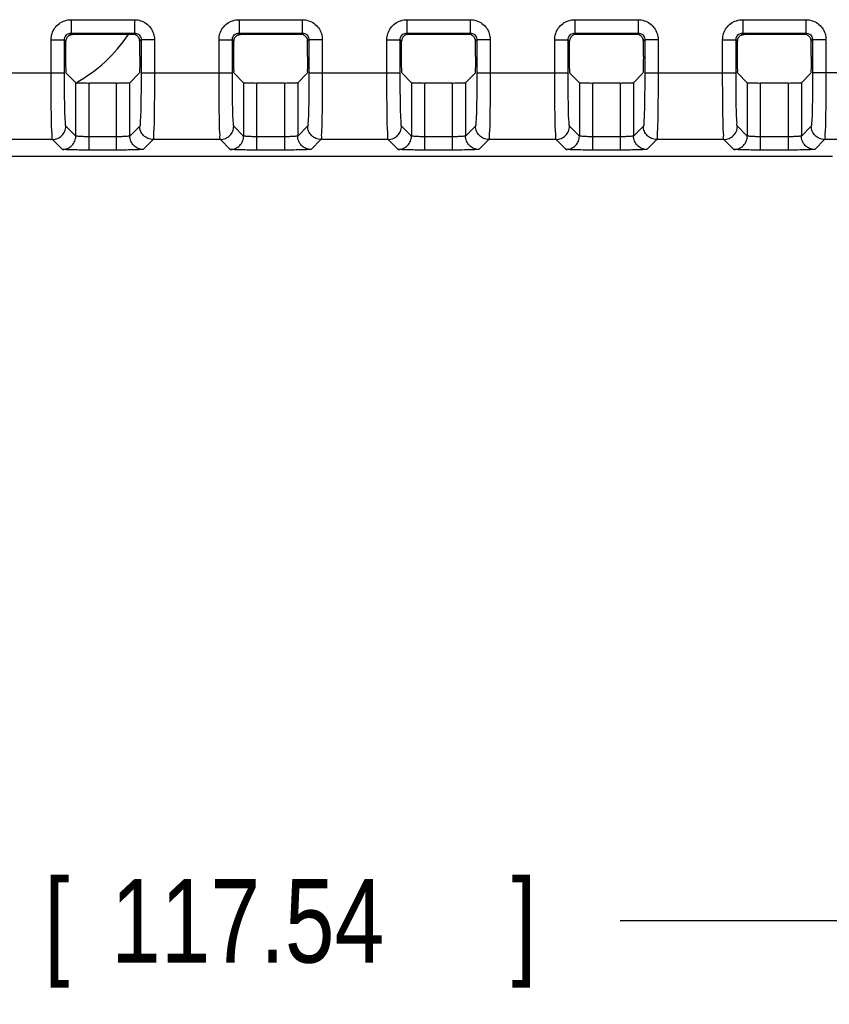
# Model space of a CAD drawing. Header units: inches. Extents: x 0 to 34, y 0 to 22.
# Tile 23 of 50: x 18 to 19.2, y 8.7 to 10.2. Entities that reach past the tile are written whole.
import ezdxf

# ---------------------------------------------------------------- set-up
doc = ezdxf.new("R2010")
doc.units = ezdxf.units.IN
doc.header["$LTSCALE"] = 1.87
doc.header["$MEASUREMENT"] = 0
doc.layers.get('0').update_dxf_attribs({"linetype": 'CONTINUOUS'})
doc.layers.add('02___PRT_ALL_AXES', color=7, linetype='CONTINUOUS')
doc.layers.add('DIMENSIONS', color=7, linetype='CONTINUOUS')
doc.styles.get("Standard").update_dxf_attribs({"font": 'txt', "width": 0.8})
doc.dimstyles.new('DIMSTYLE_1', dxfattribs={"dimtxt": 0.125, "dimasz": 0.1875, "dimexe": 0.18, "dimexo": 0.0625, "dimgap": 0.09, "dimtad": 0, "dimtih": 1, "dimtoh": 1, "dimdec": 3, "dimzin": 4, "dimdsep": 46, "dimtxsty": 'STANDARD', "dimblk": '_FILLED', "dimblk1": '_FILLED', "dimblk2": '_FILLED', "dimcen": 0.09, "dimadec": 0, "dimazin": 0, "dimtp": 0.01, "dimtm": 0.01, "dimtfac": 1, "dimtdec": 3, "dimtofl": 0, "dimtmove": 0, "dimatfit": 3, "dimldrblk": '_FILLED', "dimfxl": 1, "dimtolj": 1, "dimtzin": 4, "dimarcsym": 0})

# ---------------------------------------------------------------- blocks, each defined once
blk = doc.blocks.new('_FILLED')
at = {"color": 0, "linetype": 'BYBLOCK'}
blk.add_solid([(0, 0), (-1, 0.1667), (-1, -0.1667)], dxfattribs=at)
blk = doc.blocks.new('*D9')
at = {"layer": 'DIMENSIONS', "color": 2, "linetype": 'CONTINUOUS'}
for p, q in [((15.8287, 10.0189), (15.8287, 8.7259)), ((20.4562, 10.0189), (20.4562, 8.7259)), ((15.8287, 8.8509), (17.3675, 8.8509)), ((20.4562, 8.8509), (18.9175, 8.8509))]:
    blk.add_line(p, q, dxfattribs=at)
at = {"layer": 'DIMENSIONS', "color": 2, "linetype": 'CONTINUOUS', "xscale": 0.1875, "yscale": 0.1875, "zscale": 0.1875, "rotation": 180}
blk.add_blockref('_FILLED', (15.8287, 8.8509), dxfattribs=at)
at = {"layer": 'DIMENSIONS', "color": 2, "linetype": 'CONTINUOUS', "xscale": 0.1875, "yscale": 0.1875, "zscale": 0.1875}
blk.add_blockref('_FILLED', (20.4562, 8.8509), dxfattribs=at)
at = {"layer": 'DIMENSIONS', "color": 2, "linetype": 'CONTINUOUS', "width": 0.8}
for s, p in [('4.627', (17.43, 8.7884)), ('[', (18.055, 8.7884)), ('117.54', (18.155, 8.7884)), (']', (18.755, 8.7884))]:
    blk.add_text(s, height=0.125, dxfattribs=at).set_placement(p)

msp = doc.modelspace()

# ---------------------------------------------------------------- linework, layer by layer
at = {"color": 7, "linetype": 'CONTINUOUS'}
for p, q in [((18.095, 10.2013), (18.1899, 10.2013)), ((18.095, 10.2013), (18.095, 10.1813)), ((18.1899, 10.2013), (18.1899, 10.1813)), ((18.3466, 10.2013), (18.4414, 10.2013)), ((18.3466, 10.2013), (18.3466, 10.1813)), ((18.4414, 10.2013), (18.4414, 10.1813)), ((18.5981, 10.2013), (18.6929, 10.2013)), ((18.5981, 10.2013), (18.5981, 10.1813)), ((18.6929, 10.2013), (18.6929, 10.1813)), ((18.8496, 10.2013), (18.9445, 10.2013)), ((18.8496, 10.2013), (18.8496, 10.1813)), ((18.9445, 10.2013), (18.9445, 10.1813)), ((19.1012, 10.2013), (19.196, 10.2013)), ((19.1012, 10.2013), (19.1012, 10.1813)), ((19.196, 10.2013), (19.196, 10.1813)), ((18.095, 10.1813), (18.1899, 10.1813)), ((18.0971, 10.1792), (18.095, 10.1813)), ((18.1899, 10.1813), (18.1878, 10.1792)), ((18.3466, 10.1813), (18.4414, 10.1813)), ((18.3487, 10.1792), (18.3466, 10.1813)), ((18.4414, 10.1813), (18.4393, 10.1792)), ((18.5981, 10.1813), (18.6929, 10.1813)), ((18.6002, 10.1792), (18.5981, 10.1813)), ((18.6929, 10.1813), (18.6908, 10.1792)), ((18.8496, 10.1813), (18.9445, 10.1813)), ((18.8517, 10.1792), (18.8496, 10.1813)), ((18.9445, 10.1813), (18.9424, 10.1792)), ((19.1012, 10.1813), (19.196, 10.1813)), ((19.1033, 10.1792), (19.1012, 10.1813)), ((19.196, 10.1813), (19.1939, 10.1792)), ((18.0651, 10.1713), (18.085, 10.1713)), ((18.0651, 10.1218), (18.0651, 10.1713)), ((18.0872, 10.1692), (18.085, 10.1713)), ((18.085, 10.1218), (18.085, 10.1713)), ((18.0872, 10.1461), (18.0872, 10.1692)), ((18.1878, 10.1792), (18.0971, 10.1792)), ((18.1999, 10.1713), (18.1978, 10.1692)), ((18.1978, 10.1461), (18.1978, 10.1692)), ((18.2199, 10.1713), (18.1999, 10.1713)), ((18.1999, 10.1713), (18.1999, 10.1218)), ((18.2199, 10.1713), (18.2199, 10.1218)), ((18.3166, 10.1713), (18.3366, 10.1713)), ((18.3166, 10.1218), (18.3166, 10.1713)), ((18.3387, 10.1692), (18.3366, 10.1713)), ((18.3366, 10.1218), (18.3366, 10.1713)), ((18.3387, 10.1461), (18.3387, 10.1692)), ((18.4393, 10.1792), (18.3487, 10.1792)), ((18.4514, 10.1713), (18.4493, 10.1692)), ((18.4493, 10.1461), (18.4493, 10.1692)), ((18.4714, 10.1713), (18.4514, 10.1713)), ((18.4514, 10.1713), (18.4514, 10.1218)), ((18.4714, 10.1713), (18.4714, 10.1218)), ((18.5681, 10.1713), (18.5881, 10.1713)), ((18.5681, 10.1218), (18.5681, 10.1713)), ((18.5902, 10.1692), (18.5881, 10.1713)), ((18.5881, 10.1218), (18.5881, 10.1713)), ((18.5902, 10.1461), (18.5902, 10.1692)), ((18.6908, 10.1792), (18.6002, 10.1792)), ((18.7029, 10.1713), (18.7008, 10.1692)), ((18.7008, 10.1461), (18.7008, 10.1692)), ((18.7229, 10.1713), (18.7029, 10.1713)), ((18.7029, 10.1713), (18.7029, 10.1218)), ((18.7229, 10.1713), (18.7229, 10.1218)), ((18.8196, 10.1713), (18.8396, 10.1713)), ((18.8196, 10.1218), (18.8196, 10.1713)), ((18.8417, 10.1692), (18.8396, 10.1713)), ((18.8396, 10.1218), (18.8396, 10.1713)), ((18.8417, 10.1461), (18.8417, 10.1692)), ((18.9424, 10.1792), (18.8517, 10.1792)), ((18.9545, 10.1713), (18.9524, 10.1692)), ((18.9524, 10.1461), (18.9524, 10.1692)), ((18.9745, 10.1713), (18.9545, 10.1713)), ((18.9545, 10.1713), (18.9545, 10.1218)), ((18.9745, 10.1713), (18.9745, 10.1218)), ((19.0712, 10.1713), (19.0912, 10.1713)), ((19.0712, 10.1218), (19.0712, 10.1713)), ((19.0933, 10.1692), (19.0912, 10.1713)), ((19.0912, 10.1218), (19.0912, 10.1713)), ((19.0933, 10.1461), (19.0933, 10.1692)), ((19.1939, 10.1792), (19.1033, 10.1792)), ((19.206, 10.1713), (19.2039, 10.1692)), ((19.2039, 10.1461), (19.2039, 10.1692)), ((19.226, 10.1713), (19.206, 10.1713)), ((19.206, 10.1713), (19.206, 10.1218)), ((19.226, 10.1713), (19.226, 10.1218)), ((17.9484, 10.1218), (18.085, 10.1218)), ((18.1999, 10.1218), (18.3366, 10.1218)), ((18.4514, 10.1218), (18.5881, 10.1218)), ((18.7029, 10.1218), (18.8396, 10.1218)), ((18.9545, 10.1218), (19.0912, 10.1218)), ((19.2817, 10.1218), (19.206, 10.1218)), ((18.0878, 10.1211), (18.102, 10.1069)), ((18.102, 10.0269), (18.102, 10.1069)), ((18.1971, 10.1211), (18.183, 10.1069)), ((18.183, 10.0269), (18.183, 10.1069)), ((18.3393, 10.1211), (18.3535, 10.1069)), ((18.3535, 10.1069), (18.3535, 10.0269)), ((18.4487, 10.1211), (18.4345, 10.1069)), ((18.4345, 10.1069), (18.4345, 10.0269)), ((18.5908, 10.1211), (18.605, 10.1069)), ((18.605, 10.1069), (18.605, 10.0269)), ((18.7002, 10.1211), (18.686, 10.1069)), ((18.686, 10.1069), (18.686, 10.0269)), ((18.8424, 10.1211), (18.8565, 10.1069)), ((18.8565, 10.1069), (18.8565, 10.0269)), ((18.9517, 10.1211), (18.9376, 10.1069)), ((18.9376, 10.1069), (18.9376, 10.0269)), ((19.0939, 10.1211), (19.1081, 10.1069)), ((19.1081, 10.1069), (19.1081, 10.0269)), ((19.2032, 10.1211), (19.1891, 10.1069)), ((19.1891, 10.1069), (19.1891, 10.0269)), ((18.163, 10.1064), (18.1219, 10.1064)), ((18.1219, 10.0059), (18.1219, 10.1064)), ((18.163, 10.0059), (18.163, 10.1064)), ((18.4145, 10.1064), (18.3735, 10.1064)), ((18.3735, 10.0059), (18.3735, 10.1064)), ((18.4145, 10.1064), (18.4145, 10.0059)), ((18.666, 10.1064), (18.625, 10.1064)), ((18.625, 10.0059), (18.625, 10.1064)), ((18.666, 10.1064), (18.666, 10.0059)), ((18.9176, 10.1064), (18.8765, 10.1064)), ((18.8765, 10.0059), (18.8765, 10.1064)), ((18.9176, 10.1064), (18.9176, 10.0059)), ((19.1691, 10.1064), (19.1281, 10.1064)), ((19.1281, 10.0059), (19.1281, 10.1064)), ((19.1691, 10.1064), (19.1691, 10.0059)), ((18.102, 10.0269), (18.0871, 10.0418)), ((18.1978, 10.0418), (18.183, 10.0269)), ((18.3535, 10.0269), (18.3386, 10.0418)), ((18.4494, 10.0418), (18.4345, 10.0269)), ((18.605, 10.0269), (18.5901, 10.0418)), ((18.7009, 10.0418), (18.686, 10.0269)), ((18.8565, 10.0269), (18.8417, 10.0418)), ((18.9524, 10.0418), (18.9376, 10.0269)), ((19.1081, 10.0269), (19.0932, 10.0418)), ((19.204, 10.0418), (19.1891, 10.0269)), ((18.0671, 10.0218), (17.9663, 10.0218)), ((18.082, 10.0069), (18.0671, 10.0218)), ((18.163, 10.0259), (18.1219, 10.0259)), ((18.2178, 10.0218), (18.203, 10.0069)), ((18.3186, 10.0218), (18.2178, 10.0218)), ((18.3335, 10.0069), (18.3186, 10.0218)), ((18.4145, 10.0259), (18.3735, 10.0259)), ((18.4694, 10.0218), (18.4545, 10.0069)), ((18.5701, 10.0218), (18.4694, 10.0218)), ((18.585, 10.0069), (18.5701, 10.0218)), ((18.666, 10.0259), (18.625, 10.0259)), ((18.7209, 10.0218), (18.706, 10.0069)), ((18.8217, 10.0218), (18.7209, 10.0218)), ((18.8365, 10.0069), (18.8217, 10.0218)), ((18.9176, 10.0259), (18.8765, 10.0259)), ((18.9724, 10.0218), (18.9575, 10.0069)), ((19.0732, 10.0218), (18.9724, 10.0218)), ((19.0881, 10.0069), (19.0732, 10.0218)), ((19.1691, 10.0259), (19.1281, 10.0259)), ((19.2239, 10.0218), (19.2091, 10.0069)), ((19.2614, 10.0218), (19.2239, 10.0218)), ((18.163, 10.0059), (18.1219, 10.0059)), ((18.4145, 10.0059), (18.3735, 10.0059)), ((18.666, 10.0059), (18.625, 10.0059)), ((18.9176, 10.0059), (18.8765, 10.0059)), ((19.1691, 10.0059), (19.1281, 10.0059)), ((19.236, 9.9964), (17.049, 9.9964))]:
    msp.add_line(p, q, dxfattribs=at)
for points, knots in [([(18.0651, 10.1713), (18.0651, 10.1744), (18.066, 10.1807), (18.0704, 10.1892), (18.0771, 10.1959), (18.0856, 10.2003), (18.0919, 10.2013), (18.095, 10.2013)], [0, 0, 0, 0, 0.199373, 0.399922, 0.600135, 0.799408, 1, 1, 1, 1]), ([(18.1899, 10.2013), (18.193, 10.2013), (18.1993, 10.2003), (18.2078, 10.1959), (18.2146, 10.1892), (18.2189, 10.1807), (18.2199, 10.1744), (18.2199, 10.1713)], [0, 0, 0, 0, 0.200478, 0.400129, 0.600172, 0.801073, 1, 1, 1, 1]), ([(18.3166, 10.1713), (18.3166, 10.1744), (18.3176, 10.1807), (18.3219, 10.1892), (18.3286, 10.1959), (18.3371, 10.2003), (18.3434, 10.2013), (18.3466, 10.2013)], [0, 0, 0, 0, 0.199373, 0.399922, 0.600135, 0.799408, 1, 1, 1, 1]), ([(18.4414, 10.2013), (18.4445, 10.2013), (18.4508, 10.2003), (18.4593, 10.1959), (18.4661, 10.1892), (18.4704, 10.1807), (18.4714, 10.1744), (18.4714, 10.1713)], [0, 0, 0, 0, 0.200478, 0.400129, 0.600172, 0.801073, 1, 1, 1, 1]), ([(18.5681, 10.1713), (18.5681, 10.1744), (18.5691, 10.1807), (18.5734, 10.1892), (18.5802, 10.1959), (18.5887, 10.2003), (18.595, 10.2013), (18.5981, 10.2013)], [0, 0, 0, 0, 0.199373, 0.399922, 0.600135, 0.799408, 1, 1, 1, 1]), ([(18.6929, 10.2013), (18.6961, 10.2013), (18.7024, 10.2003), (18.7109, 10.1959), (18.7176, 10.1892), (18.7219, 10.1807), (18.7229, 10.1744), (18.7229, 10.1713)], [0, 0, 0, 0, 0.200478, 0.400129, 0.600172, 0.801073, 1, 1, 1, 1]), ([(18.8196, 10.1713), (18.8196, 10.1744), (18.8206, 10.1807), (18.825, 10.1892), (18.8317, 10.1959), (18.8402, 10.2003), (18.8465, 10.2013), (18.8496, 10.2013)], [0, 0, 0, 0, 0.199373, 0.399922, 0.600135, 0.799408, 1, 1, 1, 1]), ([(18.9445, 10.2013), (18.9476, 10.2013), (18.9539, 10.2003), (18.9624, 10.1959), (18.9691, 10.1892), (18.9735, 10.1807), (18.9745, 10.1744), (18.9745, 10.1713)], [0, 0, 0, 0, 0.200478, 0.400129, 0.600172, 0.801073, 1, 1, 1, 1]), ([(19.0712, 10.1713), (19.0712, 10.1744), (19.0722, 10.1807), (19.0765, 10.1892), (19.0832, 10.1959), (19.0917, 10.2003), (19.098, 10.2013), (19.1012, 10.2013)], [0, 0, 0, 0, 0.199373, 0.399922, 0.600135, 0.799408, 1, 1, 1, 1]), ([(19.196, 10.2013), (19.1991, 10.2013), (19.2054, 10.2003), (19.2139, 10.1959), (19.2207, 10.1892), (19.225, 10.1807), (19.226, 10.1744), (19.226, 10.1713)], [0, 0, 0, 0, 0.200478, 0.400129, 0.600172, 0.801073, 1, 1, 1, 1]), ([(18.085, 10.1713), (18.085, 10.1723), (18.0854, 10.1744), (18.0868, 10.1773), (18.0891, 10.1795), (18.0919, 10.181), (18.094, 10.1813), (18.095, 10.1813)], [0, 0, 0, 0, 0.199959, 0.399686, 0.599634, 0.799174, 1, 1, 1, 1]), ([(18.1899, 10.1813), (18.1909, 10.1813), (18.193, 10.181), (18.1959, 10.1795), (18.1981, 10.1773), (18.1996, 10.1744), (18.1999, 10.1723), (18.1999, 10.1713)], [0, 0, 0, 0, 0.200777, 0.400662, 0.600366, 0.800451, 1, 1, 1, 1]), ([(18.3366, 10.1713), (18.3366, 10.1723), (18.3369, 10.1744), (18.3383, 10.1773), (18.3406, 10.1795), (18.3434, 10.181), (18.3455, 10.1813), (18.3466, 10.1813)], [0, 0, 0, 0, 0.199959, 0.399686, 0.599634, 0.799174, 1, 1, 1, 1]), ([(18.4414, 10.1813), (18.4425, 10.1813), (18.4446, 10.181), (18.4474, 10.1795), (18.4496, 10.1773), (18.4511, 10.1744), (18.4514, 10.1723), (18.4514, 10.1713)], [0, 0, 0, 0, 0.200777, 0.400662, 0.600366, 0.800451, 1, 1, 1, 1]), ([(18.5881, 10.1713), (18.5881, 10.1723), (18.5884, 10.1744), (18.5899, 10.1773), (18.5921, 10.1795), (18.5949, 10.181), (18.597, 10.1813), (18.5981, 10.1813)], [0, 0, 0, 0, 0.199959, 0.399686, 0.599634, 0.799174, 1, 1, 1, 1]), ([(18.6929, 10.1813), (18.694, 10.1813), (18.6961, 10.181), (18.6989, 10.1795), (18.7012, 10.1773), (18.7026, 10.1744), (18.7029, 10.1723), (18.7029, 10.1713)], [0, 0, 0, 0, 0.200777, 0.400662, 0.600366, 0.800451, 1, 1, 1, 1]), ([(18.8396, 10.1713), (18.8396, 10.1723), (18.84, 10.1744), (18.8414, 10.1773), (18.8436, 10.1795), (18.8465, 10.181), (18.8486, 10.1813), (18.8496, 10.1813)], [0, 0, 0, 0, 0.199959, 0.399686, 0.599634, 0.799174, 1, 1, 1, 1]), ([(18.9445, 10.1813), (18.9455, 10.1813), (18.9476, 10.181), (18.9505, 10.1795), (18.9527, 10.1773), (18.9541, 10.1744), (18.9545, 10.1723), (18.9545, 10.1713)], [0, 0, 0, 0, 0.200777, 0.400662, 0.600366, 0.800451, 1, 1, 1, 1]), ([(19.0912, 10.1713), (19.0912, 10.1723), (19.0915, 10.1744), (19.0929, 10.1773), (19.0952, 10.1795), (19.098, 10.181), (19.1001, 10.1813), (19.1012, 10.1813)], [0, 0, 0, 0, 0.199959, 0.399686, 0.599634, 0.799174, 1, 1, 1, 1]), ([(19.196, 10.1813), (19.197, 10.1813), (19.1991, 10.181), (19.202, 10.1795), (19.2042, 10.1773), (19.2057, 10.1744), (19.206, 10.1723), (19.206, 10.1713)], [0, 0, 0, 0, 0.200777, 0.400662, 0.600366, 0.800451, 1, 1, 1, 1]), ([(18.0971, 10.1792), (18.0954, 10.1792), (18.0919, 10.1782), (18.0881, 10.1744), (18.0872, 10.1709), (18.0872, 10.1692)], [0, 0, 0, 0, 0.333371, 0.66663, 1, 1, 1, 1]), ([(18.1978, 10.1692), (18.1978, 10.1709), (18.1968, 10.1744), (18.193, 10.1782), (18.1895, 10.1792), (18.1878, 10.1792)], [0, 0, 0, 0, 0.33337, 0.666629, 1, 1, 1, 1]), ([(18.3487, 10.1792), (18.347, 10.1792), (18.3434, 10.1782), (18.3396, 10.1744), (18.3387, 10.1709), (18.3387, 10.1692)], [0, 0, 0, 0, 0.333371, 0.66663, 1, 1, 1, 1]), ([(18.4493, 10.1692), (18.4493, 10.1709), (18.4484, 10.1744), (18.4445, 10.1782), (18.441, 10.1792), (18.4393, 10.1792)], [0, 0, 0, 0, 0.33337, 0.666629, 1, 1, 1, 1]), ([(18.6002, 10.1792), (18.5985, 10.1792), (18.595, 10.1782), (18.5911, 10.1744), (18.5902, 10.1709), (18.5902, 10.1692)], [0, 0, 0, 0, 0.333371, 0.66663, 1, 1, 1, 1]), ([(18.7008, 10.1692), (18.7008, 10.1709), (18.6999, 10.1744), (18.6961, 10.1782), (18.6926, 10.1792), (18.6908, 10.1792)], [0, 0, 0, 0, 0.33337, 0.666629, 1, 1, 1, 1]), ([(18.8517, 10.1792), (18.85, 10.1792), (18.8465, 10.1782), (18.8427, 10.1744), (18.8417, 10.1709), (18.8417, 10.1692)], [0, 0, 0, 0, 0.333371, 0.66663, 1, 1, 1, 1]), ([(18.9524, 10.1692), (18.9524, 10.1709), (18.9514, 10.1744), (18.9476, 10.1782), (18.9441, 10.1792), (18.9424, 10.1792)], [0, 0, 0, 0, 0.33337, 0.666629, 1, 1, 1, 1]), ([(19.1033, 10.1792), (19.1015, 10.1792), (19.098, 10.1782), (19.0942, 10.1744), (19.0933, 10.1709), (19.0933, 10.1692)], [0, 0, 0, 0, 0.333371, 0.66663, 1, 1, 1, 1]), ([(19.2039, 10.1692), (19.2039, 10.1709), (19.2029, 10.1744), (19.1991, 10.1782), (19.1956, 10.1792), (19.1939, 10.1792)], [0, 0, 0, 0, 0.33337, 0.666629, 1, 1, 1, 1]), ([(18.0878, 10.1211), (18.0873, 10.1216), (18.0879, 10.1246), (18.0871, 10.1294), (18.0873, 10.1372), (18.0872, 10.143), (18.0872, 10.1461)], [0, 0, 0, 0, 0.084034, 0.302532, 0.623593, 1, 1, 1, 1]), ([(18.1978, 10.1461), (18.1978, 10.143), (18.1977, 10.1372), (18.1979, 10.1294), (18.197, 10.1246), (18.1976, 10.1216), (18.1971, 10.1211)], [0, 0, 0, 0, 0.376407, 0.697468, 0.915966, 1, 1, 1, 1]), ([(18.3393, 10.1211), (18.3388, 10.1216), (18.3394, 10.1246), (18.3386, 10.1294), (18.3388, 10.1372), (18.3387, 10.143), (18.3387, 10.1461)], [0, 0, 0, 0, 0.084034, 0.302532, 0.623593, 1, 1, 1, 1]), ([(18.4493, 10.1461), (18.4493, 10.143), (18.4492, 10.1372), (18.4494, 10.1294), (18.4486, 10.1246), (18.4492, 10.1216), (18.4487, 10.1211)], [0, 0, 0, 0, 0.376407, 0.697468, 0.915966, 1, 1, 1, 1]), ([(18.5908, 10.1211), (18.5904, 10.1216), (18.5909, 10.1246), (18.5901, 10.1294), (18.5903, 10.1372), (18.5902, 10.143), (18.5902, 10.1461)], [0, 0, 0, 0, 0.084034, 0.302532, 0.623593, 1, 1, 1, 1]), ([(18.7008, 10.1461), (18.7008, 10.143), (18.7007, 10.1372), (18.7009, 10.1294), (18.7001, 10.1246), (18.7007, 10.1216), (18.7002, 10.1211)], [0, 0, 0, 0, 0.376407, 0.697468, 0.915966, 1, 1, 1, 1]), ([(18.8424, 10.1211), (18.8419, 10.1216), (18.8425, 10.1246), (18.8417, 10.1294), (18.8419, 10.1372), (18.8417, 10.143), (18.8417, 10.1461)], [0, 0, 0, 0, 0.084034, 0.302532, 0.623593, 1, 1, 1, 1]), ([(18.9524, 10.1461), (18.9524, 10.143), (18.9522, 10.1372), (18.9524, 10.1294), (18.9516, 10.1246), (18.9522, 10.1216), (18.9517, 10.1211)], [0, 0, 0, 0, 0.376407, 0.697468, 0.915966, 1, 1, 1, 1]), ([(19.0939, 10.1211), (19.0934, 10.1216), (19.094, 10.1246), (19.0932, 10.1294), (19.0934, 10.1372), (19.0933, 10.143), (19.0933, 10.1461)], [0, 0, 0, 0, 0.084034, 0.302532, 0.623593, 1, 1, 1, 1]), ([(19.2039, 10.1461), (19.2039, 10.143), (19.2038, 10.1372), (19.204, 10.1294), (19.2032, 10.1246), (19.2037, 10.1216), (19.2032, 10.1211)], [0, 0, 0, 0, 0.376407, 0.697468, 0.915966, 1, 1, 1, 1]), ([(18.0671, 10.0218), (18.0663, 10.0229), (18.067, 10.0282), (18.0656, 10.0378), (18.0657, 10.0536), (18.0652, 10.0736), (18.0651, 10.0969), (18.0651, 10.1133), (18.0651, 10.1218)], [0, 0, 0, 0, 0.039911, 0.142917, 0.302388, 0.507829, 0.745699, 1, 1, 1, 1]), ([(18.0871, 10.0418), (18.0863, 10.0426), (18.0869, 10.047), (18.0857, 10.0545), (18.0857, 10.0673), (18.0852, 10.0832), (18.0851, 10.1019), (18.085, 10.115), (18.085, 10.1218)], [0, 0, 0, 0, 0.039986, 0.142969, 0.302549, 0.508231, 0.746157, 1, 1, 1, 1]), ([(18.1999, 10.1218), (18.1999, 10.115), (18.1998, 10.1019), (18.1997, 10.0832), (18.1992, 10.0673), (18.1993, 10.0545), (18.198, 10.047), (18.1986, 10.0426), (18.1978, 10.0418)], [0, 0, 0, 0, 0.253843, 0.491769, 0.697451, 0.857031, 0.960014, 1, 1, 1, 1]), ([(18.2199, 10.1218), (18.2199, 10.1133), (18.2198, 10.0969), (18.2197, 10.0736), (18.2192, 10.0536), (18.2193, 10.0378), (18.2179, 10.0282), (18.2187, 10.0229), (18.2178, 10.0218)], [0, 0, 0, 0, 0.254301, 0.492171, 0.697612, 0.857083, 0.960089, 1, 1, 1, 1]), ([(18.3186, 10.0218), (18.3178, 10.0229), (18.3185, 10.0282), (18.3171, 10.0378), (18.3173, 10.0536), (18.3168, 10.0736), (18.3166, 10.0969), (18.3166, 10.1133), (18.3166, 10.1218)], [0, 0, 0, 0, 0.039911, 0.142917, 0.302388, 0.507829, 0.745699, 1, 1, 1, 1]), ([(18.3386, 10.0418), (18.3379, 10.0426), (18.3384, 10.047), (18.3372, 10.0545), (18.3372, 10.0673), (18.3368, 10.0832), (18.3366, 10.1019), (18.3366, 10.115), (18.3366, 10.1218)], [0, 0, 0, 0, 0.039986, 0.142969, 0.302549, 0.508231, 0.746157, 1, 1, 1, 1]), ([(18.4514, 10.1218), (18.4514, 10.115), (18.4514, 10.1019), (18.4512, 10.0832), (18.4508, 10.0673), (18.4508, 10.0545), (18.4496, 10.047), (18.4501, 10.0426), (18.4494, 10.0418)], [0, 0, 0, 0, 0.253843, 0.491769, 0.697451, 0.857031, 0.960014, 1, 1, 1, 1]), ([(18.4714, 10.1218), (18.4714, 10.1133), (18.4713, 10.0969), (18.4712, 10.0736), (18.4707, 10.0536), (18.4708, 10.0378), (18.4695, 10.0282), (18.4702, 10.0229), (18.4694, 10.0218)], [0, 0, 0, 0, 0.254301, 0.492171, 0.697612, 0.857083, 0.960089, 1, 1, 1, 1]), ([(18.5701, 10.0218), (18.5693, 10.0229), (18.57, 10.0282), (18.5687, 10.0378), (18.5688, 10.0536), (18.5683, 10.0736), (18.5682, 10.0969), (18.5681, 10.1133), (18.5681, 10.1218)], [0, 0, 0, 0, 0.039911, 0.142917, 0.302388, 0.507829, 0.745699, 1, 1, 1, 1]), ([(18.5901, 10.0418), (18.5894, 10.0426), (18.5899, 10.047), (18.5887, 10.0545), (18.5888, 10.0673), (18.5883, 10.0832), (18.5882, 10.1019), (18.5881, 10.115), (18.5881, 10.1218)], [0, 0, 0, 0, 0.039986, 0.142969, 0.302549, 0.508231, 0.746157, 1, 1, 1, 1]), ([(18.7029, 10.1218), (18.7029, 10.115), (18.7029, 10.1019), (18.7027, 10.0832), (18.7023, 10.0673), (18.7023, 10.0545), (18.7011, 10.047), (18.7016, 10.0426), (18.7009, 10.0418)], [0, 0, 0, 0, 0.253843, 0.491769, 0.697451, 0.857031, 0.960014, 1, 1, 1, 1]), ([(18.7229, 10.1218), (18.7229, 10.1133), (18.7229, 10.0969), (18.7227, 10.0736), (18.7223, 10.0536), (18.7224, 10.0378), (18.721, 10.0282), (18.7217, 10.0229), (18.7209, 10.0218)], [0, 0, 0, 0, 0.254301, 0.492171, 0.697612, 0.857083, 0.960089, 1, 1, 1, 1]), ([(18.8217, 10.0218), (18.8208, 10.0229), (18.8216, 10.0282), (18.8202, 10.0378), (18.8203, 10.0536), (18.8198, 10.0736), (18.8197, 10.0969), (18.8196, 10.1133), (18.8196, 10.1218)], [0, 0, 0, 0, 0.039911, 0.142917, 0.302388, 0.507829, 0.745699, 1, 1, 1, 1]), ([(18.8417, 10.0418), (18.8409, 10.0426), (18.8415, 10.047), (18.8403, 10.0545), (18.8403, 10.0673), (18.8398, 10.0832), (18.8397, 10.1019), (18.8396, 10.115), (18.8396, 10.1218)], [0, 0, 0, 0, 0.039986, 0.142969, 0.302549, 0.508231, 0.746157, 1, 1, 1, 1]), ([(18.9545, 10.1218), (18.9545, 10.115), (18.9544, 10.1019), (18.9543, 10.0832), (18.9538, 10.0673), (18.9538, 10.0545), (18.9526, 10.047), (18.9532, 10.0426), (18.9524, 10.0418)], [0, 0, 0, 0, 0.253843, 0.491769, 0.697451, 0.857031, 0.960014, 1, 1, 1, 1]), ([(18.9745, 10.1218), (18.9745, 10.1133), (18.9744, 10.0969), (18.9743, 10.0736), (18.9738, 10.0536), (18.9739, 10.0378), (18.9725, 10.0282), (18.9732, 10.0229), (18.9724, 10.0218)], [0, 0, 0, 0, 0.254301, 0.492171, 0.697612, 0.857083, 0.960089, 1, 1, 1, 1]), ([(19.0732, 10.0218), (19.0724, 10.0229), (19.0731, 10.0282), (19.0717, 10.0378), (19.0718, 10.0536), (19.0713, 10.0736), (19.0712, 10.0969), (19.0712, 10.1133), (19.0712, 10.1218)], [0, 0, 0, 0, 0.039911, 0.142917, 0.302388, 0.507829, 0.745699, 1, 1, 1, 1]), ([(19.0932, 10.0418), (19.0924, 10.0426), (19.093, 10.047), (19.0918, 10.0545), (19.0918, 10.0673), (19.0913, 10.0832), (19.0912, 10.1019), (19.0912, 10.115), (19.0912, 10.1218)], [0, 0, 0, 0, 0.039986, 0.142969, 0.302549, 0.508231, 0.746157, 1, 1, 1, 1]), ([(19.206, 10.1218), (19.206, 10.115), (19.2059, 10.1019), (19.2058, 10.0832), (19.2053, 10.0673), (19.2054, 10.0545), (19.2042, 10.047), (19.2047, 10.0426), (19.204, 10.0418)], [0, 0, 0, 0, 0.253843, 0.491769, 0.697451, 0.857031, 0.960014, 1, 1, 1, 1]), ([(19.226, 10.1218), (19.226, 10.1133), (19.2259, 10.0969), (19.2258, 10.0736), (19.2253, 10.0536), (19.2254, 10.0378), (19.224, 10.0282), (19.2248, 10.0229), (19.2239, 10.0218)], [0, 0, 0, 0, 0.254301, 0.492171, 0.697612, 0.857083, 0.960089, 1, 1, 1, 1]), ([(18.102, 10.1069), (18.1023, 10.1065), (18.1047, 10.107), (18.1086, 10.1064), (18.1148, 10.1065), (18.1194, 10.1064), (18.1219, 10.1064)], [0, 0, 0, 0, 0.084034, 0.302532, 0.623593, 1, 1, 1, 1]), ([(18.163, 10.1064), (18.1655, 10.1064), (18.1701, 10.1065), (18.1764, 10.1064), (18.1802, 10.107), (18.1826, 10.1065), (18.183, 10.1069)], [0, 0, 0, 0, 0.376407, 0.697468, 0.915966, 1, 1, 1, 1]), ([(18.3535, 10.1069), (18.3539, 10.1065), (18.3562, 10.107), (18.3601, 10.1064), (18.3664, 10.1065), (18.371, 10.1064), (18.3735, 10.1064)], [0, 0, 0, 0, 0.084034, 0.302532, 0.623593, 1, 1, 1, 1]), ([(18.4145, 10.1064), (18.417, 10.1064), (18.4216, 10.1065), (18.4279, 10.1064), (18.4317, 10.107), (18.4341, 10.1065), (18.4345, 10.1069)], [0, 0, 0, 0, 0.376407, 0.697468, 0.915966, 1, 1, 1, 1]), ([(18.605, 10.1069), (18.6054, 10.1065), (18.6078, 10.107), (18.6116, 10.1064), (18.6179, 10.1065), (18.6225, 10.1064), (18.625, 10.1064)], [0, 0, 0, 0, 0.084034, 0.302532, 0.623593, 1, 1, 1, 1]), ([(18.666, 10.1064), (18.6685, 10.1064), (18.6732, 10.1065), (18.6794, 10.1064), (18.6833, 10.107), (18.6856, 10.1065), (18.686, 10.1069)], [0, 0, 0, 0, 0.376407, 0.697468, 0.915966, 1, 1, 1, 1]), ([(18.8565, 10.1069), (18.8569, 10.1065), (18.8593, 10.107), (18.8632, 10.1064), (18.8694, 10.1065), (18.874, 10.1064), (18.8765, 10.1064)], [0, 0, 0, 0, 0.084034, 0.302532, 0.623593, 1, 1, 1, 1]), ([(18.9176, 10.1064), (18.9201, 10.1064), (18.9247, 10.1065), (18.9309, 10.1064), (18.9348, 10.107), (18.9372, 10.1065), (18.9376, 10.1069)], [0, 0, 0, 0, 0.376407, 0.697468, 0.915966, 1, 1, 1, 1]), ([(19.1081, 10.1069), (19.1085, 10.1065), (19.1108, 10.107), (19.1147, 10.1064), (19.1209, 10.1065), (19.1255, 10.1064), (19.1281, 10.1064)], [0, 0, 0, 0, 0.084034, 0.302532, 0.623593, 1, 1, 1, 1]), ([(19.1691, 10.1064), (19.1716, 10.1064), (19.1762, 10.1065), (19.1825, 10.1064), (19.1863, 10.107), (19.1887, 10.1065), (19.1891, 10.1069)], [0, 0, 0, 0, 0.376407, 0.697468, 0.915966, 1, 1, 1, 1]), ([(18.0671, 10.0218), (18.0697, 10.0218), (18.0749, 10.0229), (18.0816, 10.0273), (18.086, 10.0339), (18.0871, 10.0392), (18.0871, 10.0418)], [0, 0, 0, 0, 0.249991, 0.500022, 0.750041, 1, 1, 1, 1]), ([(18.2178, 10.0218), (18.2152, 10.0218), (18.21, 10.0229), (18.2033, 10.0273), (18.1989, 10.0339), (18.1978, 10.0392), (18.1978, 10.0418)], [0, 0, 0, 0, 0.249977, 0.5, 0.750023, 1, 1, 1, 1]), ([(18.3186, 10.0218), (18.3212, 10.0218), (18.3265, 10.0229), (18.3331, 10.0273), (18.3376, 10.0339), (18.3386, 10.0392), (18.3386, 10.0418)], [0, 0, 0, 0, 0.249991, 0.500022, 0.750041, 1, 1, 1, 1]), ([(18.4694, 10.0218), (18.4668, 10.0218), (18.4615, 10.0229), (18.4549, 10.0273), (18.4504, 10.0339), (18.4494, 10.0392), (18.4494, 10.0418)], [0, 0, 0, 0, 0.249977, 0.5, 0.750023, 1, 1, 1, 1]), ([(18.5701, 10.0218), (18.5727, 10.0218), (18.578, 10.0229), (18.5846, 10.0273), (18.5891, 10.0339), (18.5901, 10.0392), (18.5901, 10.0418)], [0, 0, 0, 0, 0.249991, 0.500022, 0.750041, 1, 1, 1, 1]), ([(18.7209, 10.0218), (18.7183, 10.0218), (18.713, 10.0229), (18.7064, 10.0273), (18.7019, 10.0339), (18.7009, 10.0392), (18.7009, 10.0418)], [0, 0, 0, 0, 0.249977, 0.5, 0.750023, 1, 1, 1, 1]), ([(18.8217, 10.0218), (18.8243, 10.0218), (18.8295, 10.0229), (18.8362, 10.0273), (18.8406, 10.0339), (18.8417, 10.0392), (18.8417, 10.0418)], [0, 0, 0, 0, 0.249991, 0.500022, 0.750041, 1, 1, 1, 1]), ([(18.9724, 10.0218), (18.9698, 10.0218), (18.9646, 10.0229), (18.9579, 10.0273), (18.9535, 10.0339), (18.9524, 10.0392), (18.9524, 10.0418)], [0, 0, 0, 0, 0.249977, 0.5, 0.750023, 1, 1, 1, 1]), ([(19.0732, 10.0218), (19.0758, 10.0218), (19.0811, 10.0229), (19.0877, 10.0273), (19.0922, 10.0339), (19.0932, 10.0392), (19.0932, 10.0418)], [0, 0, 0, 0, 0.249991, 0.500022, 0.750041, 1, 1, 1, 1]), ([(19.2239, 10.0218), (19.2213, 10.0218), (19.2161, 10.0229), (19.2094, 10.0273), (19.205, 10.0339), (19.204, 10.0392), (19.204, 10.0418)], [0, 0, 0, 0, 0.249977, 0.5, 0.750023, 1, 1, 1, 1]), ([(18.082, 10.0069), (18.0846, 10.0069), (18.0898, 10.008), (18.0965, 10.0124), (18.1009, 10.0191), (18.102, 10.0243), (18.102, 10.0269)], [0, 0, 0, 0, 0.249977, 0.5, 0.750023, 1, 1, 1, 1]), ([(18.1219, 10.0259), (18.1199, 10.0259), (18.116, 10.0259), (18.1108, 10.0261), (18.1063, 10.0262), (18.1038, 10.0267), (18.1021, 10.0266), (18.102, 10.0269)], [0, 0, 0, 0, 0.303914, 0.578244, 0.798014, 0.942886, 1, 1, 1, 1]), ([(18.183, 10.0269), (18.1828, 10.0266), (18.1811, 10.0267), (18.1786, 10.0262), (18.1741, 10.0261), (18.1689, 10.0259), (18.165, 10.0259), (18.163, 10.0259)], [0, 0, 0, 0, 0.057634, 0.202828, 0.422913, 0.697629, 1, 1, 1, 1]), ([(18.203, 10.0069), (18.2004, 10.0069), (18.1951, 10.008), (18.1885, 10.0124), (18.184, 10.0191), (18.183, 10.0243), (18.183, 10.0269)], [0, 0, 0, 0, 0.24998, 0.500003, 0.750025, 1, 1, 1, 1]), ([(18.3335, 10.0069), (18.3361, 10.0069), (18.3413, 10.008), (18.348, 10.0124), (18.3524, 10.0191), (18.3535, 10.0243), (18.3535, 10.0269)], [0, 0, 0, 0, 0.249977, 0.5, 0.750023, 1, 1, 1, 1]), ([(18.3735, 10.0259), (18.3714, 10.0259), (18.3676, 10.0259), (18.3623, 10.0261), (18.3579, 10.0262), (18.3554, 10.0267), (18.3537, 10.0266), (18.3535, 10.0269)], [0, 0, 0, 0, 0.302956, 0.577192, 0.797356, 0.942279, 1, 1, 1, 1]), ([(18.4345, 10.0269), (18.4343, 10.0266), (18.4326, 10.0267), (18.4301, 10.0262), (18.4257, 10.0261), (18.4204, 10.0259), (18.4165, 10.0259), (18.4145, 10.0259)], [0, 0, 0, 0, 0.057289, 0.202027, 0.421973, 0.695813, 1, 1, 1, 1]), ([(18.4545, 10.0069), (18.4519, 10.0069), (18.4466, 10.008), (18.44, 10.0124), (18.4355, 10.0191), (18.4345, 10.0243), (18.4345, 10.0269)], [0, 0, 0, 0, 0.249977, 0.5, 0.750023, 1, 1, 1, 1]), ([(18.585, 10.0069), (18.5876, 10.0069), (18.5929, 10.008), (18.5995, 10.0124), (18.604, 10.0191), (18.605, 10.0243), (18.605, 10.0269)], [0, 0, 0, 0, 0.249977, 0.5, 0.750023, 1, 1, 1, 1]), ([(18.625, 10.0259), (18.623, 10.0259), (18.6191, 10.0259), (18.6138, 10.0261), (18.6094, 10.0262), (18.6069, 10.0267), (18.6052, 10.0266), (18.605, 10.0269)], [0, 0, 0, 0, 0.302956, 0.577192, 0.797356, 0.942279, 1, 1, 1, 1]), ([(18.686, 10.0269), (18.6859, 10.0266), (18.6841, 10.0267), (18.6817, 10.0262), (18.6772, 10.0261), (18.6719, 10.0259), (18.6681, 10.0259), (18.666, 10.0259)], [0, 0, 0, 0, 0.057289, 0.202027, 0.421973, 0.695813, 1, 1, 1, 1]), ([(18.706, 10.0069), (18.7034, 10.0069), (18.6982, 10.008), (18.6915, 10.0124), (18.6871, 10.0191), (18.686, 10.0243), (18.686, 10.0269)], [0, 0, 0, 0, 0.249977, 0.5, 0.750023, 1, 1, 1, 1]), ([(18.8365, 10.0069), (18.8391, 10.0069), (18.8444, 10.008), (18.851, 10.0124), (18.8555, 10.0191), (18.8565, 10.0243), (18.8565, 10.0269)], [0, 0, 0, 0, 0.249977, 0.5, 0.750023, 1, 1, 1, 1]), ([(18.8765, 10.0259), (18.8745, 10.0259), (18.8706, 10.0259), (18.8654, 10.0261), (18.8609, 10.0262), (18.8584, 10.0267), (18.8567, 10.0266), (18.8565, 10.0269)], [0, 0, 0, 0, 0.302956, 0.577192, 0.797356, 0.942279, 1, 1, 1, 1]), ([(18.9376, 10.0269), (18.9374, 10.0266), (18.9357, 10.0267), (18.9332, 10.0262), (18.9287, 10.0261), (18.9235, 10.0259), (18.9196, 10.0259), (18.9176, 10.0259)], [0, 0, 0, 0, 0.057289, 0.202027, 0.421973, 0.695813, 1, 1, 1, 1]), ([(18.9575, 10.0069), (18.9549, 10.0069), (18.9497, 10.008), (18.9431, 10.0124), (18.9386, 10.0191), (18.9376, 10.0243), (18.9376, 10.0269)], [0, 0, 0, 0, 0.249977, 0.5, 0.750023, 1, 1, 1, 1]), ([(19.0881, 10.0069), (19.0907, 10.0069), (19.0959, 10.008), (19.1026, 10.0124), (19.107, 10.0191), (19.1081, 10.0243), (19.1081, 10.0269)], [0, 0, 0, 0, 0.249977, 0.5, 0.750023, 1, 1, 1, 1]), ([(19.1281, 10.0259), (19.126, 10.0259), (19.1222, 10.0259), (19.1169, 10.0261), (19.1125, 10.0262), (19.11, 10.0267), (19.1082, 10.0266), (19.1081, 10.0269)], [0, 0, 0, 0, 0.302956, 0.577192, 0.797356, 0.942279, 1, 1, 1, 1]), ([(19.1891, 10.0269), (19.1889, 10.0266), (19.1872, 10.0267), (19.1847, 10.0262), (19.1803, 10.0261), (19.175, 10.0259), (19.1711, 10.0259), (19.1691, 10.0259)], [0, 0, 0, 0, 0.057289, 0.202027, 0.421973, 0.695813, 1, 1, 1, 1]), ([(19.2091, 10.0069), (19.2065, 10.0069), (19.2012, 10.008), (19.1946, 10.0124), (19.1901, 10.0191), (19.1891, 10.0243), (19.1891, 10.0269)], [0, 0, 0, 0, 0.249977, 0.5, 0.750023, 1, 1, 1, 1]), ([(18.1219, 10.0059), (18.1179, 10.0059), (18.1101, 10.0059), (18.0996, 10.0062), (18.0908, 10.0061), (18.0856, 10.0069), (18.0825, 10.0064), (18.082, 10.0069)], [0, 0, 0, 0, 0.304127, 0.579057, 0.799329, 0.944298, 1, 1, 1, 1]), ([(18.203, 10.0069), (18.2024, 10.0064), (18.1993, 10.0069), (18.1941, 10.0061), (18.1854, 10.0062), (18.1748, 10.0059), (18.167, 10.0059), (18.163, 10.0059)], [0, 0, 0, 0, 0.055984, 0.200784, 0.421091, 0.696591, 1, 1, 1, 1]), ([(18.3735, 10.0059), (18.3694, 10.0059), (18.3617, 10.0059), (18.3511, 10.0062), (18.3424, 10.0061), (18.3371, 10.0069), (18.334, 10.0064), (18.3335, 10.0069)], [0, 0, 0, 0, 0.303977, 0.578984, 0.799368, 0.943912, 1, 1, 1, 1]), ([(18.4545, 10.0069), (18.454, 10.0064), (18.4509, 10.0069), (18.4456, 10.0061), (18.4369, 10.0062), (18.4263, 10.0059), (18.4186, 10.0059), (18.4145, 10.0059)], [0, 0, 0, 0, 0.055898, 0.200724, 0.421151, 0.695562, 1, 1, 1, 1]), ([(18.625, 10.0059), (18.6209, 10.0059), (18.6132, 10.0059), (18.6026, 10.0062), (18.5939, 10.0061), (18.5887, 10.0069), (18.5855, 10.0064), (18.585, 10.0069)], [0, 0, 0, 0, 0.303977, 0.578984, 0.799368, 0.943912, 1, 1, 1, 1]), ([(18.706, 10.0069), (18.7055, 10.0064), (18.7024, 10.0069), (18.6971, 10.0061), (18.6884, 10.0062), (18.6778, 10.0059), (18.6701, 10.0059), (18.666, 10.0059)], [0, 0, 0, 0, 0.055898, 0.200724, 0.421151, 0.695562, 1, 1, 1, 1]), ([(18.8765, 10.0059), (18.8725, 10.0059), (18.8647, 10.0059), (18.8541, 10.0062), (18.8454, 10.0061), (18.8402, 10.0069), (18.8371, 10.0064), (18.8365, 10.0069)], [0, 0, 0, 0, 0.303977, 0.578984, 0.799368, 0.943912, 1, 1, 1, 1]), ([(18.9575, 10.0069), (18.957, 10.0064), (18.9539, 10.0069), (18.9487, 10.0061), (18.94, 10.0062), (18.9294, 10.0059), (18.9216, 10.0059), (18.9176, 10.0059)], [0, 0, 0, 0, 0.055898, 0.200724, 0.421151, 0.695562, 1, 1, 1, 1]), ([(19.1281, 10.0059), (19.124, 10.0059), (19.1163, 10.0059), (19.1057, 10.0062), (19.0969, 10.0061), (19.0917, 10.0069), (19.0886, 10.0064), (19.0881, 10.0069)], [0, 0, 0, 0, 0.303977, 0.578984, 0.799368, 0.943912, 1, 1, 1, 1]), ([(19.2091, 10.0069), (19.2085, 10.0064), (19.2054, 10.0069), (19.2002, 10.0061), (19.1915, 10.0062), (19.1809, 10.0059), (19.1732, 10.0059), (19.1691, 10.0059)], [0, 0, 0, 0, 0.055898, 0.200724, 0.421151, 0.695562, 1, 1, 1, 1])]:
    msp.add_open_spline(points, degree=3, knots=knots, dxfattribs=at)
for points in [[(18.0922, 10.1778), (18.0937, 10.1787), (18.0954, 10.1792), (18.0971, 10.1792)], [(18.1964, 10.1742), (18.1973, 10.1727), (18.1978, 10.1709), (18.1978, 10.1692)], [(18.3437, 10.1778), (18.3452, 10.1787), (18.347, 10.1792), (18.3487, 10.1792)], [(18.448, 10.1742), (18.4488, 10.1727), (18.4493, 10.1709), (18.4493, 10.1692)], [(18.6995, 10.1742), (18.7004, 10.1727), (18.7008, 10.1709), (18.7008, 10.1692)], [(18.951, 10.1742), (18.9519, 10.1727), (18.9524, 10.1709), (18.9524, 10.1692)], [(19.0983, 10.1778), (19.0998, 10.1787), (19.1015, 10.1792), (19.1033, 10.1792)], [(19.2025, 10.1742), (19.2034, 10.1727), (19.2039, 10.1709), (19.2039, 10.1692)]]:
    msp.add_open_spline(points, degree=3, dxfattribs=at)
at = {"layer": '02___PRT_ALL_AXES', "color": 4, "linetype": 'CONTINUOUS'}
msp.add_arc((17.9937, 10.3039), 0.225, 298.8881, 326.3411, dxfattribs=at)

# ---------------------------------------------------------------- dimensions: what is measured, and where the dimension line sits
at = {"layer": 'DIMENSIONS', "color": 2, "linetype": 'CONTINUOUS'}
dim = msp.add_linear_dim(base=(20.4562124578, 8.8508651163), p1=(15.8287124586, 10.0188571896), p2=(20.4562124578, 10.0188570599), dimstyle='DIMSTYLE_1', dxfattribs=at)
dim.commit()
dim.dimension.update_dxf_attribs({"geometry": '*D9', "text_midpoint": (18.1424624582, 8.8508651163), "dimtype": 160})

doc.saveas('drawing.dxf')
